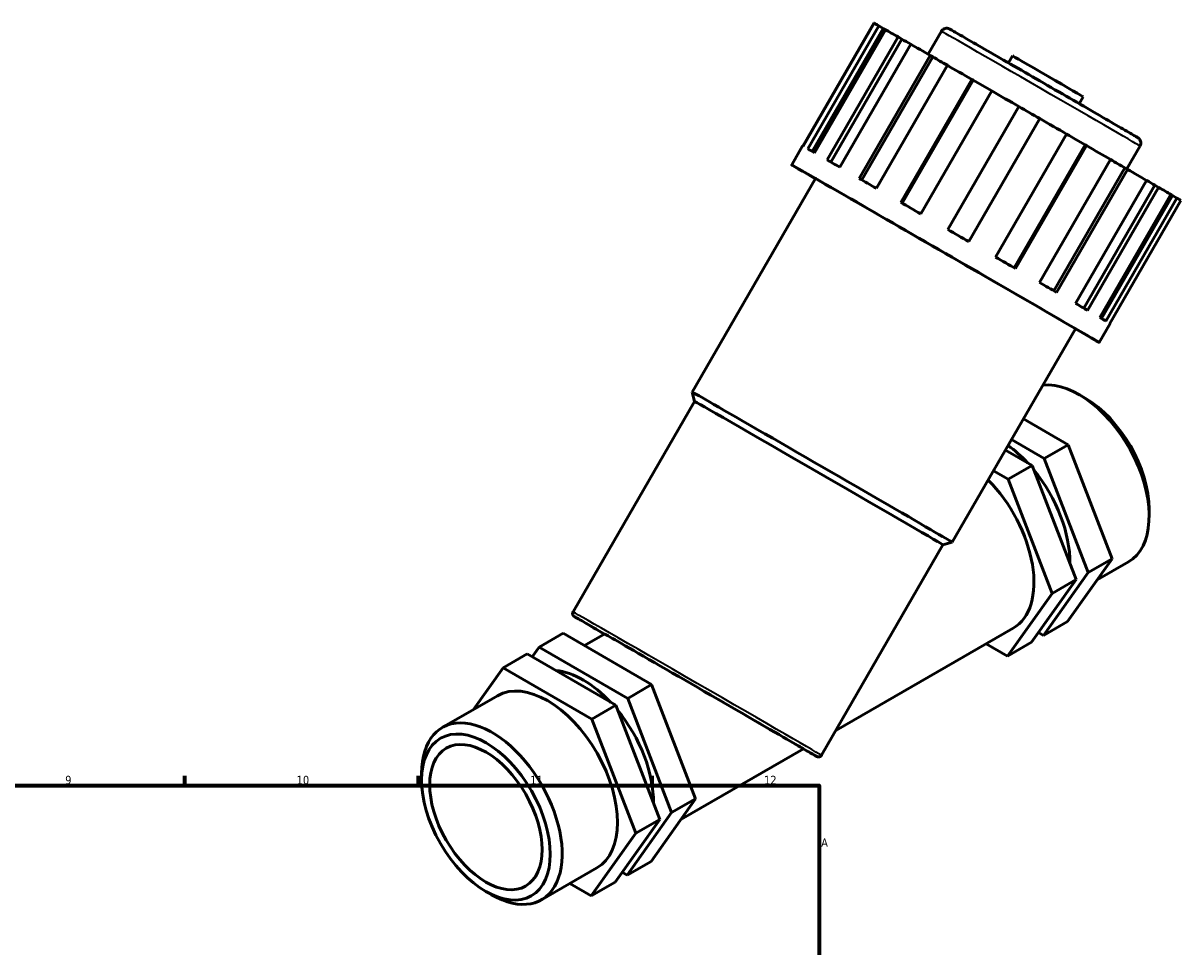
# Model space of a CAD drawing. Header units: millimetres. Extents: x 0 to 929, y 0 to 1066.
# Tile 6 of 6: x 582 to 929, y 526 to 803. Entities that reach past the tile are written whole.
import ezdxf

# ---------------------------------------------------------------- set-up
doc = ezdxf.new("R2010")
doc.units = ezdxf.units.MM
for name, color, linetype, lineweight in [('Border (ISO)', 7, 'Continuous', 70), ('Visible (ISO)', 7, 'Continuous', 50), ('Visible Narrow (ISO)', 7, 'Continuous', 35)]:
    doc.layers.add(name, color=color, linetype=linetype, lineweight=lineweight)
doc.styles.add('Note Text (ISO)', font='tahoma.ttf')

# ---------------------------------------------------------------- blocks, each defined once
blk = doc.blocks.new('Borders Default Border')
at = {"layer": 'Border (ISO)'}
for p, q in [((630.75, 574), (630.75, 576.9)), ((700.83, 574), (700.83, 576.9)), ((770.92, 574), (770.92, 576.9))]:
    blk.add_line(p, q, dxfattribs=at)
at = {"layer": 'Border (ISO)', "flags": 128}
blk.add_lwpolyline([(20, 20), (20, 574), (821, 574), (821, 20), (20, 20)], dxfattribs=at)
at = {"layer": 'Border (ISO)', "color": 232, "true_color": 0xca0064, "char_height": 2.5, "attachment_point": 7, "style": 'Note Text (ISO)'}
for s, insert in [('9', (594.88, 574.35)), ('10', (664.29, 574.35)), ('11', (734.37, 574.4)), ('12', (804.46, 574.4)), ('A', (821.59, 555.62))]:
    blk.add_mtext(s, dxfattribs=dict(at, insert=insert))

msp = doc.modelspace()

# ---------------------------------------------------------------- linework, layer by layer
at = {"layer": 'Visible (ISO)'}
for p, q in [((816.094, 765.732), (837.383, 802.606)), ((837.464, 802.572), (816.17, 765.69)), ((837.383, 802.606), (837.458, 802.562)), ((817.55, 764.91), (838.844, 801.792)), ((840.157, 801.033), (818.868, 764.158)), ((840.869, 800.635), (819.575, 763.753)), ((838.844, 801.792), (840.157, 801.033)), ((853.657, 793.289), (857.629, 800.169)), ((823.375, 761.575), (844.669, 798.457)), ((845.78, 797.814), (824.488, 760.936)), ((848.44, 796.291), (827.146, 759.408)), ((844.669, 798.457), (845.78, 797.814)), ((832.992, 756.045), (854.286, 792.927)), ((855.086, 792.463), (833.794, 755.583)), ((854.286, 792.927), (855.086, 792.463)), ((877.713, 790.73), (878.918, 792.816)), ((859.433, 789.963), (838.139, 753.081)), ((845.46, 748.862), (866.754, 785.744)), ((867.165, 785.504), (845.873, 748.624)), ((866.754, 785.744), (867.165, 785.504)), ((872.774, 782.272), (851.48, 745.39)), ((898.992, 778.445), (900.196, 780.531)), ((859.559, 740.728), (880.853, 777.61)), ((887.139, 773.978), (865.847, 737.098)), ((887.157, 773.97), (865.863, 737.088)), ((887.139, 773.978), (887.157, 773.97)), ((873.909, 732.44), (895.203, 769.322)), ((812.742, 760.096), (816.018, 765.77)), ((900.728, 766.125), (879.436, 729.245)), ((901.174, 765.871), (879.88, 728.989)), ((900.728, 766.125), (901.174, 765.871)), ((913.236, 758.89), (917.208, 765.771)), ((887.105, 724.809), (908.399, 761.691)), ((912.622, 759.243), (891.33, 722.363)), ((913.452, 758.766), (892.158, 721.884)), ((912.622, 759.243), (913.452, 758.766)), ((782.88, 691.994), (819.835, 756.001)), ((897.855, 718.582), (919.149, 755.464)), ((921.657, 754.004), (900.366, 717.126)), ((921.657, 754.004), (922.789, 753.352)), ((922.789, 753.352), (901.495, 716.47)), ((905.108, 714.369), (926.402, 751.251)), ((926.949, 750.922), (905.659, 714.047)), ((928.273, 750.158), (906.979, 713.276)), ((926.949, 750.922), (928.273, 750.158)), ((908.152, 712.581), (929.446, 749.464)), ((904.947, 706.861), (908.223, 712.535)), ((860.901, 646.949), (897.855, 710.956)), ((783.63, 689.197), (782.88, 691.994)), ((900.73, 690.193), (898.941, 691.232)), ((747.176, 626.057), (783.63, 689.197)), ((895.627, 676.178), (882.255, 683.937)), ((878.663, 677.715), (888.443, 672.041)), ((884.85, 669.972), (876.867, 674.605)), ((895.627, 676.178), (888.443, 672.041)), ((908.807, 641.959), (895.627, 676.178)), ((888.443, 672.041), (901.623, 637.822)), ((873.275, 668.383), (877.666, 665.835)), ((884.85, 669.972), (877.666, 665.835)), ((898.031, 635.754), (884.85, 669.972)), ((877.666, 665.835), (890.847, 631.616)), ((919.937, 656.841), (919.937, 654.773)), ((821.649, 583.059), (858.104, 646.2)), ((858.104, 646.2), (860.9, 646.949)), ((895.451, 623.139), (908.807, 641.959)), ((908.807, 641.959), (901.623, 637.822)), ((904.347, 635.674), (913.734, 641.08)), ((884.675, 616.933), (898.031, 635.754)), ((901.623, 637.822), (888.267, 619.002)), ((898.031, 635.754), (890.847, 631.616)), ((890.847, 631.616), (877.491, 612.796)), ((895.451, 623.139), (888.267, 619.002)), ((737.032, 615.528), (744.216, 619.665)), ((744.216, 619.665), (770.752, 604.267)), ((750.627, 615.945), (756.679, 619.43)), ((825.967, 590.538), (879.185, 621.184)), ((888.267, 619.002), (886.763, 619.875)), ((734.944, 612.586), (737.032, 615.528)), ((737.032, 615.528), (763.567, 600.13)), ((877.491, 612.796), (871.079, 616.516)), ((884.675, 616.933), (877.491, 612.796)), ((726.255, 609.322), (733.439, 613.46)), ((759.975, 598.061), (733.439, 613.46)), ((726.255, 609.322), (717.36, 596.787)), ((752.791, 593.924), (726.255, 609.322)), ((763.567, 600.13), (770.752, 604.267)), ((770.752, 604.267), (783.932, 570.048)), ((707.972, 591.381), (724.561, 600.934)), ((752.791, 593.924), (759.975, 598.061)), ((773.156, 563.843), (759.975, 598.061)), ((763.567, 600.13), (776.748, 565.911)), ((765.971, 559.706), (752.791, 593.924)), ((779.472, 563.763), (816.293, 584.967)), ((701.77, 575.62), (701.77, 577.688)), ((783.932, 570.048), (770.576, 551.228)), ((776.748, 565.911), (783.932, 570.048)), ((776.748, 565.911), (763.392, 547.091)), ((759.8, 545.022), (773.156, 563.843)), ((765.971, 559.706), (773.156, 563.843)), ((752.616, 540.885), (765.971, 559.706)), ((737.721, 539.721), (754.31, 549.274)), ((763.392, 547.091), (770.576, 551.228)), ((763.392, 547.091), (761.888, 547.964)), ((720.976, 542.268), (722.765, 541.229)), ((746.204, 544.606), (752.616, 540.885)), ((752.616, 540.885), (759.8, 545.022))]:
    msp.add_line(p, q, dxfattribs=at)
for centre, major_axis, ratio, start_param, end_param in [((883.415, 776.035), (-46.103, 26.618), 0.0015778, 6.0255277, 6.202828), ((883.415, 776.035), (-44.72, 25.819), 0.0015778, 5.9712276, 6.0276475), ((883.415, 776.035), (46.103, -26.618), 0.0015778, 2.5697758, 2.7470761), ((883.415, 776.035), (44.72, -25.819), 0.0015778, 2.4697973, 2.5718956), ((883.415, 776.035), (46.103, -26.618), 0.0015778, 2.2556165, 2.4329169), ((883.415, 776.035), (44.72, -25.819), 0.0015778, 2.1377441, 2.2577363), ((889.557, 786.674), (-10.639, 6.143), 0.0015778, 3.1415927, 6.2831853), ((883.415, 776.035), (46.103, -26.618), 0.0015778, 1.9414572, 2.1187576), ((883.415, 776.035), (44.72, -25.819), 0.0015778, 1.8119705, 1.943577), ((883.415, 776.035), (46.103, -26.618), 0.0015778, 1.6272979, 1.8045983), ((883.415, 776.035), (44.72, -25.819), 0.0015778, 1.4883192, 1.6290474), ((883.415, 776.035), (46.103, -26.618), 0.0015778, 1.3131387, 1.490439), ((883.415, 776.035), (44.72, -25.819), 0.0015778, 1.1741599, 1.3049799), ((862.121, 739.152), (-46.103, 26.618), 0.0015778, 6.202828, 6.2831853), ((862.121, 739.152), (-46.103, 26.618), 0.0015778, 5.8886687, 6.0255277), ((883.415, 776.035), (46.103, -26.618), 0.0015778, 0.9989794, 1.1762798), ((858.845, 733.478), (-46.103, 26.618), 0.0015778, 2.5795229, 6.8452551), ((862.121, 739.152), (-46.103, 26.618), 0.0015778, 5.5745095, 5.7113684), ((883.415, 776.035), (44.72, -25.819), 0.0015778, 0.8600006, 0.9789458), ((883.415, 776.035), (46.103, -26.618), 0.0015778, 0.6848201, 0.8621205), ((858.845, 733.478), (-39.01, 22.523), 0.0015778, 3.1415927, 6.2831853), ((862.121, 739.152), (-46.103, 26.618), 0.0015778, 5.2603502, 5.3972091), ((883.415, 776.035), (44.72, -25.819), 0.0015778, 0.5458414, 0.6460178), ((883.415, 776.035), (46.103, -26.618), 0.0015778, 0.3706609, 0.5479612), ((883.415, 776.035), (44.72, -25.819), 0.0015778, 0.2316821, 0.2805055), ((883.415, 776.035), (46.103, -26.618), 0.0015778, 0.0565016, 0.233802), ((862.121, 739.152), (-46.103, 26.618), 0.0015778, 4.9461909, 5.0830499), ((862.121, 739.152), (-46.103, 26.618), 0.0015778, 4.6320317, 4.7688906), ((862.121, 739.152), (-46.103, 26.618), 0.0015778, 4.3178724, 4.4547313), ((862.121, 739.152), (-46.103, 26.618), 0.0015778, 4.0037131, 4.140572), ((862.121, 739.152), (-46.103, 26.618), 0.0015778, 3.6895538, 3.8264127), ((862.121, 739.152), (46.103, -26.618), 0.0015778, 0.233802, 0.3706609), ((862.121, 739.152), (46.103, -26.618), 0.0015778, 0, 0.0565016), ((898.86, 666.91), (-14.875, 25.83), 0.5780931, 3.1415927, 6.0354889), ((821.89, 669.472), (-39.01, 22.523), 0.0015778, 3.1400148, 6.2847632), ((820.867, 667.699), (-37.237, 21.499), 0.0015778, 3.1415927, 6.2831853), ((900.656, 667.944), (-13.607, 23.629), 0.5780931, 3.9289245, 5.4958534), ((875.087, 653.22), (-14.875, 25.83), 0.5780931, 5.0930065, 5.3783603), ((875.087, 653.22), (-14.875, 25.83), 0.5780931, 3.9094772, 4.987943), ((864.311, 647.015), (14.875, -25.83), 0.5780931, 0, 2.0012763), ((786.486, 602.199), (-29.807, 17.231), 0.0016725, 3.1406258, 6.2822185), ((750.212, 581.309), (-14.875, 25.83), 0.5780931, 5.0930065, 5.8988088), ((739.436, 575.104), (-14.875, 25.83), 0.5780931, 3.1415927, 6.2831853), ((750.212, 581.309), (14.875, -25.83), 0.5780931, 0.7678846, 1.8463503), ((722.847, 565.551), (14.875, -25.83), 0.5780931, 5.4958534, 10.2121098)]:
    msp.add_ellipse(centre, major_axis=major_axis, ratio=ratio, start_param=start_param, end_param=end_param, dxfattribs=at)
for major_axis in [(13.607, -23.629), (11.9, -20.664)]:
    msp.add_ellipse((721.051, 564.517), major_axis=major_axis, ratio=0.5780931, dxfattribs=at)
for points, knots in [([(857.629, 800.169), (857.728, 800.339), (857.856, 800.495), (858.148, 800.753), (858.316, 800.859), (858.672, 801.01), (858.864, 801.057), (859.15, 801.08), (859.245, 801.081), (859.428, 801.067), (859.517, 801.054), (859.663, 801.022), (859.723, 801.005), (859.802, 800.979), (859.827, 800.97), (859.881, 800.949), (859.906, 800.939), (859.938, 800.925), (859.949, 800.92), (859.984, 800.905), (860, 800.897), (860.04, 800.877), (860.055, 800.869), (860.111, 800.84), (860.14, 800.824), (860.295, 800.738), (860.476, 800.636), (861.449, 800.084), (862.766, 799.33), (866.193, 797.363), (868.245, 796.183), (872.908, 793.499), (875.576, 791.962), (881.188, 788.727), (884.2, 786.988), (890.19, 783.531), (893.242, 781.768), (899.003, 778.438), (901.784, 776.83), (906.732, 773.966), (908.961, 772.675), (912.594, 770.567), (914.044, 769.725), (915.504, 768.873), (915.877, 768.654), (916.287, 768.413), (916.398, 768.347), (916.517, 768.275), (916.546, 768.257), (916.605, 768.22), (916.621, 768.211), (916.7, 768.155), (916.724, 768.138), (916.776, 768.097), (916.795, 768.081), (916.844, 768.039), (916.875, 768.011), (916.943, 767.945), (916.979, 767.905), (917.072, 767.797), (917.126, 767.725), (917.252, 767.523), (917.316, 767.386), (917.42, 767.067), (917.451, 766.878), (917.453, 766.498), (917.423, 766.302), (917.324, 765.998), (917.272, 765.881), (917.208, 765.771)], [0, 0, 0, 0, 0.059071, 0.059071, 0.1170703, 0.1170703, 0.1750846, 0.1750846, 0.2035483, 0.2035483, 0.2306695, 0.2306695, 0.250461, 0.250461, 0.2608042, 0.2608042, 0.2754646, 0.2754646, 0.2843274, 0.2843274, 0.3086096, 0.3086096, 0.3558938, 0.3558938, 0.4975427, 0.4975427, 0.92315, 0.92315, 2.0827583, 2.0827583, 3.1218388, 3.1218388, 4.1605623, 4.1605623, 5.1988946, 5.1988946, 6.2371434, 6.2371434, 7.2753852, 7.2753852, 8.3136888, 8.3136888, 9.3522325, 9.3522325, 9.8672841, 9.8672841, 10.1646604, 10.1646604, 10.3070927, 10.3070927, 10.3788167, 10.3788167, 10.4009704, 10.4009704, 10.4115596, 10.4115596, 10.4260262, 10.4260262, 10.442744, 10.442744, 10.47004, 10.47004, 10.5147799, 10.5147799, 10.5709172, 10.5709172, 10.6288452, 10.6288452, 10.6669663, 10.6669663, 10.6669663, 10.6669663]), ([(756.623, 619.397), (754.242, 620.778), (752.247, 621.936), (749.173, 623.725), (748.142, 624.328), (747.656, 624.618), (747.604, 624.65), (747.541, 624.689), (747.525, 624.699), (747.485, 624.725), (747.473, 624.732), (747.416, 624.776), (747.395, 624.793), (747.351, 624.833), (747.337, 624.847), (747.292, 624.893), (747.258, 624.933), (747.197, 625.019), (747.168, 625.067), (747.095, 625.216), (747.062, 625.328), (747.037, 625.54), (747.04, 625.643), (747.08, 625.852), (747.12, 625.96), (747.176, 626.057)], [4.1306229, 4.1306229, 4.1306229, 4.1306229, 5.3762386, 5.3762386, 6.714999, 6.714999, 6.9410502, 6.9410502, 7.0522723, 7.0522723, 7.1089752, 7.1089752, 7.1305874, 7.1305874, 7.1390385, 7.1390385, 7.1561823, 7.1561823, 7.1730991, 7.1730991, 7.2072466, 7.2072466, 7.2375757, 7.2375757, 7.2712243, 7.2712243, 7.2712243, 7.2712243]), ([(821.649, 583.059), (821.595, 582.966), (821.525, 582.88), (821.364, 582.738), (821.271, 582.68), (821.076, 582.597), (820.971, 582.572), (820.818, 582.559), (820.768, 582.558), (820.681, 582.564), (820.641, 582.569), (820.58, 582.58), (820.557, 582.585), (820.504, 582.598), (820.478, 582.607), (820.438, 582.62), (820.423, 582.626), (820.392, 582.639), (820.379, 582.644), (820.347, 582.659), (820.335, 582.665), (820.292, 582.686), (820.273, 582.697), (820.167, 582.754), (820.047, 582.821), (819.343, 583.217), (818.319, 583.802), (816.673, 584.745), (816.484, 584.853), (816.289, 584.965)], [0, 0, 0, 0, 0.0325754, 0.0325754, 0.0645483, 0.0645483, 0.096471, 0.096471, 0.1115994, 0.1115994, 0.1242814, 0.1242814, 0.133065, 0.133065, 0.1460985, 0.1460985, 0.1587709, 0.1587709, 0.1787438, 0.1787438, 0.2226797, 0.2226797, 0.354295, 0.354295, 0.7494107, 0.7494107, 1.945827, 1.945827, 2.094063, 2.094063, 2.094063, 2.094063])]:
    msp.add_open_spline(points, degree=3, knots=knots, dxfattribs=at)
at = {"layer": 'Visible Narrow (ISO)'}
for centre, major_axis, start_param, end_param in [((887.419, 782.97), (-29.79, 17.199), 3.1415927, 6.2831853), ((783.913, 603.692), (-36.371, 20.999), 2.669442, 7.0063541), ((784.413, 604.558), (37.237, -21.499), 0, 3.1415926)]:
    msp.add_ellipse(centre, major_axis=major_axis, ratio=0.0015778, start_param=start_param, end_param=end_param, dxfattribs=at)

# ---------------------------------------------------------------- block references
msp.add_blockref('Borders Default Border', (0, 0))

doc.saveas('drawing.dxf')
